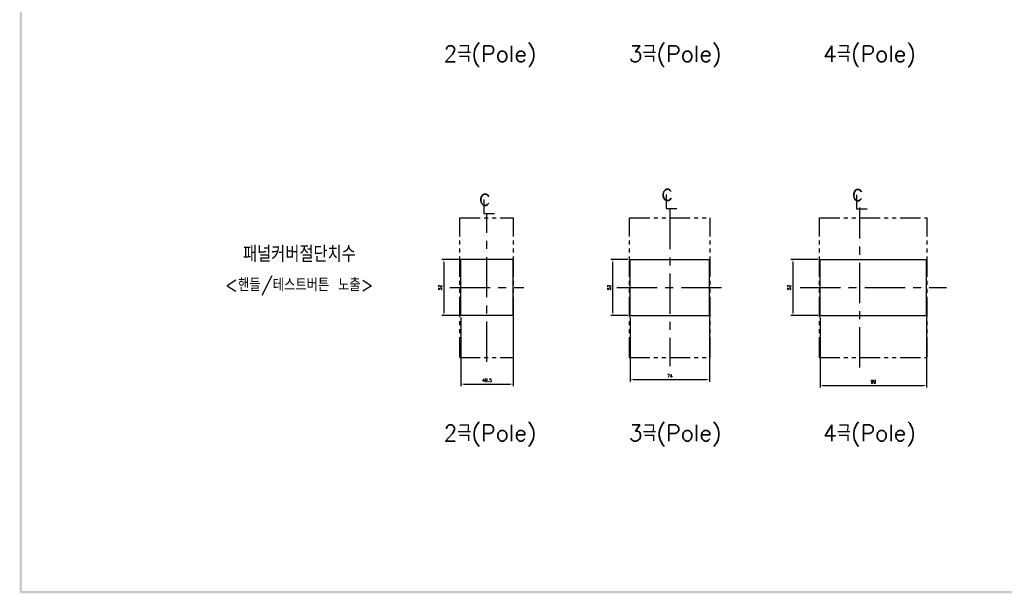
# Model space of a CAD drawing. Extents: x 2148 to 5251, y -907 to 1567.
# Tile 2 of 19: x 3612 to 4527, y 412 to 945. Entities that reach past the tile are written whole.
import ezdxf

# ---------------------------------------------------------------- set-up
doc = ezdxf.new("R2010")
doc.units = 0
doc.header["$LTSCALE"] = 3
doc.header["$MEASUREMENT"] = 0
doc.linetypes.add('CENTER', pattern=[2, 1.25, -0.25, 0.25, -0.25])
doc.linetypes.add('PHANTOM2', pattern=[1.25, 0.625, -0.125, 0.125, -0.125, 0.125, -0.125])
doc.layers.get('0').update_dxf_attribs({"linetype": 'CONTINUOUS'})
doc.layers.get('Defpoints').update_dxf_attribs({"linetype": 'CONTINUOUS'})
for name, color, linetype in [('cen', 1, 'CENTER'), ('di', 3, 'CONTINUOUS'), ('DIM', 3, 'CONTINUOUS'), ('dwg', 7, 'CONTINUOUS'), ('NOTE', 4, 'CONTINUOUS')]:
    doc.layers.add(name, color=color, linetype=linetype)
doc.styles.add('K25', font='TXT', dxfattribs={"width": 0.9, "height": 2.5, "bigfont": 'TBHAN'})
doc.styles.add('KIM', font='ROMANS.shx', dxfattribs={"height": 5, "bigfont": 'GSG1.shx'})
doc.styles.get("Standard").update_dxf_attribs({"font": 'romans.shx', "height": 3, "bigfont": 'ghs.shx'})
doc.dimstyles.new('STANDARD$0', dxfattribs={"dimtxt": 5, "dimasz": 5, "dimexe": 1, "dimexo": 2, "dimgap": 2, "dimtad": 1, "dimdec": 4, "dimzin": 12, "dimdsep": 46, "dimtxsty": 'KIM', "dimcen": -1, "dimdle": 0.1, "dimadec": 0, "dimazin": 0, "dimtfac": 1, "dimtdec": 4, "dimtmove": 0, "dimatfit": 3, "dimfxl": 0, "dimtolj": 1, "dimtzin": 0, "dimarcsym": 0})

# ---------------------------------------------------------------- blocks, each defined once
blk = doc.blocks.new('*D20')
at = {"layer": 'Defpoints', "color": 0}
for p in [(4022.01, 722.13), (4006.09, 670.13), (4022.01, 670.13)]:
    blk.add_point(p, dxfattribs=at)
at = {"layer": 'di'}
for p, q in [((4020.01, 722.13), (4004.09, 722.13)), ((4006.09, 719.33), (4006.09, 672.93)), ((4020.01, 670.13), (4004.09, 670.13))]:
    blk.add_line(p, q, dxfattribs=at)
for points in [[(4005.62, 719.33), (4006.55, 719.33), (4006.09, 722.13)], [(4005.62, 672.93), (4006.55, 672.93), (4006.09, 670.13)]]:
    blk.add_solid(points, dxfattribs=at)
at = {"layer": 'di', "insert": (4002.59, 696.13), "char_height": 3, "attachment_point": 5, "rotation": 90}
blk.add_mtext('\\A1;52', dxfattribs=at)
blk = doc.blocks.new('*D21')
at = {"layer": 'Defpoints', "color": 0}
for p in [(4022.01, 670.13), (4070.51, 670.13), (4070.51, 606.32)]:
    blk.add_point(p, dxfattribs=at)
at = {"layer": 'di'}
for p, q in [((4022.01, 668.13), (4022.01, 604.32)), ((4070.51, 668.13), (4070.51, 604.32)), ((4024.81, 606.32), (4067.71, 606.32))]:
    blk.add_line(p, q, dxfattribs=at)
for points in [[(4024.81, 606.79), (4024.81, 605.85), (4022.01, 606.32)], [(4067.71, 606.79), (4067.71, 605.85), (4070.51, 606.32)]]:
    blk.add_solid(points, dxfattribs=at)
at = {"layer": 'di', "insert": (4046.26, 609.82), "char_height": 3, "attachment_point": 5}
blk.add_mtext('\\A1;48.5', dxfattribs=at)
blk = doc.blocks.new('*D22')
at = {"layer": 'Defpoints', "color": 0}
for p in [(4179.28, 670.13), (4253.28, 670.13), (4253.28, 610.48)]:
    blk.add_point(p, dxfattribs=at)
at = {"layer": 'di'}
for p, q in [((4179.28, 668.13), (4179.28, 608.48)), ((4253.28, 668.13), (4253.28, 608.48)), ((4182.08, 610.48), (4250.48, 610.48))]:
    blk.add_line(p, q, dxfattribs=at)
for points in [[(4182.08, 610.95), (4182.08, 610.01), (4179.28, 610.48)], [(4250.48, 610.95), (4250.48, 610.01), (4253.28, 610.48)]]:
    blk.add_solid(points, dxfattribs=at)
at = {"layer": 'di', "insert": (4216.28, 613.98), "char_height": 3, "attachment_point": 5}
blk.add_mtext('\\A1;74', dxfattribs=at)
blk = doc.blocks.new('*D23')
at = {"layer": 'Defpoints', "color": 0}
for p in [(4163.3, 722.13), (4179.28, 722.13), (4179.28, 670.13)]:
    blk.add_point(p, dxfattribs=at)
at = {"layer": 'di'}
for p, q in [((4177.28, 722.13), (4161.3, 722.13)), ((4163.3, 672.93), (4163.3, 719.33)), ((4177.28, 670.13), (4161.3, 670.13))]:
    blk.add_line(p, q, dxfattribs=at)
for points in [[(4162.83, 719.33), (4163.77, 719.33), (4163.3, 722.13)], [(4162.83, 672.93), (4163.77, 672.93), (4163.3, 670.13)]]:
    blk.add_solid(points, dxfattribs=at)
at = {"layer": 'di', "insert": (4159.8, 696.13), "char_height": 3, "attachment_point": 5, "rotation": 90}
blk.add_mtext('\\A1;52', dxfattribs=at)
blk = doc.blocks.new('*D24')
at = {"layer": 'Defpoints', "color": 0}
for p in [(4356.08, 670.13), (4455.08, 670.13), (4455.08, 605.01)]:
    blk.add_point(p, dxfattribs=at)
at = {"layer": 'di'}
for p, q in [((4356.08, 668.13), (4356.08, 603.01)), ((4455.08, 668.13), (4455.08, 603.01)), ((4358.88, 605.01), (4452.28, 605.01))]:
    blk.add_line(p, q, dxfattribs=at)
for points in [[(4358.88, 605.48), (4358.88, 604.54), (4356.08, 605.01)], [(4452.28, 605.48), (4452.28, 604.54), (4455.08, 605.01)]]:
    blk.add_solid(points, dxfattribs=at)
at = {"layer": 'di', "insert": (4405.58, 608.51), "char_height": 3, "attachment_point": 5}
blk.add_mtext('\\A1;99', dxfattribs=at)
blk = doc.blocks.new('*D77')
at = {"layer": 'Defpoints', "color": 0}
for p in [(4356.08, 722.13), (4330.72, 670.13), (4356.08, 670.13)]:
    blk.add_point(p, dxfattribs=at)
at = {"layer": 'di'}
for p, q in [((4354.08, 722.13), (4328.72, 722.13)), ((4330.72, 719.33), (4330.72, 672.93)), ((4354.08, 670.13), (4328.72, 670.13))]:
    blk.add_line(p, q, dxfattribs=at)
for points in [[(4330.25, 719.33), (4331.18, 719.33), (4330.72, 722.13)], [(4330.25, 672.93), (4331.18, 672.93), (4330.72, 670.13)]]:
    blk.add_solid(points, dxfattribs=at)
at = {"layer": 'di', "insert": (4327.22, 696.13), "char_height": 3, "attachment_point": 5, "rotation": 90}
blk.add_mtext('\\A1;52', dxfattribs=at)

msp = doc.modelspace()

# ---------------------------------------------------------------- linework, layer by layer
for p, q in [((4022.01358, 670.12739), (4022.01358, 722.12739)), ((4070.51358, 722.12739), (4022.01358, 722.12739)), ((4070.51358, 670.12739), (4070.51358, 722.12739)), ((4179.27966, 670.12739), (4179.27966, 722.12739)), ((4179.27966, 722.12739), (4253.27966, 722.12739)), ((4253.27966, 670.12739), (4253.27966, 722.12739)), ((4356.0806, 722.12739), (4455.0806, 722.12739)), ((4356.0806, 670.12739), (4356.0806, 722.12739)), ((4455.0806, 670.12739), (4455.0806, 722.12739)), ((4070.51358, 670.12739), (4022.01358, 670.12739)), ((4179.27966, 670.12739), (4253.27966, 670.12739)), ((4356.0806, 670.12739), (4455.0806, 670.12739))]:
    msp.add_line(p, q)
at = {"layer": 'cen', "ltscale": 10}
for p, q in [((4216.27966, 769.23135), (4216.27966, 623.02343)), ((4393.0806, 621.71919), (4393.0806, 770.53559)), ((4046.01358, 627.06079), (4046.01358, 765.194)), ((4011.61448, 696.12739), (4080.41268, 696.12739)), ((4166.95552, 696.12739), (4265.60381, 696.12739)), ((4337.49301, 696.12739), (4473.66819, 696.12739))]:
    msp.add_line(p, q, dxfattribs=at)
at = {"layer": 'di', "linetype": 'PHANTOM2', "ltscale": 10}
for p, q in [((4021.01358, 631.12739), (4021.01358, 761.12739)), ((4021.01358, 761.12739), (4071.01358, 761.12739)), ((4071.01358, 631.12739), (4071.01358, 761.12739)), ((4178.77966, 631.12739), (4178.77966, 761.12739)), ((4178.77966, 761.12739), (4253.77966, 761.12739)), ((4253.77966, 631.12739), (4253.77966, 761.12739)), ((4355.5806, 761.12739), (4455.5806, 761.12739)), ((4355.5806, 631.12739), (4355.5806, 761.12739)), ((4455.5806, 631.12739), (4455.5806, 761.12739)), ((4021.01358, 631.12739), (4071.01358, 631.12739)), ((4178.77966, 631.12739), (4253.77966, 631.12739)), ((4355.5806, 631.12739), (4455.5806, 631.12739))]:
    msp.add_line(p, q, dxfattribs=at)
at = {"layer": 'dwg'}
for points in [[(3611.63308, 411.70121), (3613.63308, 412.70121), (3611.63308, 1559.70121), (3613.63308, 1557.70121)], [(5243.63308, 411.70121), (5241.63308, 413.70121), (3611.63308, 411.70121), (3613.63308, 413.70121)]]:
    msp.add_trace(points, dxfattribs=at)
at = {"layer": 'NOTE'}
for p, q in [((4212.70008, 782.61407), (4212.70008, 769.57464)), ((4389.82037, 782.38048), (4389.82037, 769.34105)), ((4043.2044, 778.0361), (4043.2044, 764.99667)), ((4212.70008, 769.57464), (4222.6131, 769.57464)), ((4389.82037, 769.34105), (4399.73339, 769.34105)), ((4043.2044, 764.99667), (4053.11742, 764.99667))]:
    msp.add_line(p, q, dxfattribs=at)

# ---------------------------------------------------------------- texts
at = {"layer": 'di', "char_height": 15, "attachment_point": 1}
for s, insert, width in [('{\\Fromans,hgs|c129;2극(Pole)}', (4005.83022, 921.12268), 116.3959683), ('{\\Fromans,hgs|c129;3극(Pole)}', (4177.93762, 921.12268), 116.3959683), ('{\\Fromans,hgs|c129;4극(Pole)}', (4358.69368, 921.12268), 116.3959683), ('{\\Fromans,hgs|c129;패널커버절단치수}', (3819.28026, 734.84344), 177.9211017), ('{\\Fromans,hgs|c129;2극(Pole)}', (4005.83022, 568.31513), 116.3959683), ('{\\Fromans,hgs|c129;3극(Pole)}', (4177.93762, 568.31513), 116.3959683), ('{\\Fromans,hgs|c129;4극(Pole)}', (4358.69368, 568.31513), 116.3959683)]:
    msp.add_mtext(s, dxfattribs=dict(at, insert=insert, width=width))
at = {"layer": 'DIM', "insert": (3802.38227, 704.695), "char_height": 12, "width": 207.6874909, "attachment_point": 1}
msp.add_mtext('\\pt156;{\\Fromans,hgs|c129;<핸들/테스트버튼 노출>}', dxfattribs=at)
at = {"layer": 'NOTE', "style": 'K25', "width": 0.9}
for p in [(4208.26794, 777.07443), (4385.38822, 776.84084), (4038.77225, 772.49646)]:
    msp.add_text('c', height=15.84965, dxfattribs=at).set_placement(p)

# ---------------------------------------------------------------- dimensions: what is measured, and where the dimension line sits
at = {"layer": 'di'}
for base, p1, p2, picture, middle in [((4006.08789, 670.12739), (4022.01358, 722.12739), (4022.01358, 670.12739), '*D20', (4002.58789, 696.12739)), ((4163.30014, 722.12739), (4179.27966, 670.12739), (4179.27966, 722.12739), '*D23', (4159.80014, 696.12739)), ((4330.71637, 670.12739), (4356.0806, 722.12739), (4356.0806, 670.12739), '*D77', (4327.21637, 696.12739))]:
    dim = msp.add_linear_dim(base=base, p1=p1, p2=p2, angle=90, dimstyle='STANDARD$0', override={"dimtxt": 3, "dimasz": 2.8, "dimexe": 2, "dimdec": 2, "dimzin": 8, "dimtxsty": 'Standard', "dimcen": 0, "dimclrd": 256, "dimclre": 256, "dimclrt": 256, "dimadec": 2, "dimazin": 2, "dimtfac": 0.6, "dimtdec": 2, "dimtzin": 8, "dimlwd": 65535, "dimlwe": 65535, "dimarcsym": 1}, dxfattribs=at)
    dim.commit()
    dim.dimension.update_dxf_attribs({"geometry": picture, "text_midpoint": middle})
for base, p1, p2, picture, middle in [((4070.51358, 606.32029), (4022.01358, 670.12739), (4070.51358, 670.12739), '*D21', (4046.26358, 609.82029)), ((4253.27966, 610.48108), (4179.27966, 670.12739), (4253.27966, 670.12739), '*D22', (4216.27966, 613.98108)), ((4455.0806, 605.00864), (4356.0806, 670.12739), (4455.0806, 670.12739), '*D24', (4405.5806, 608.50864))]:
    dim = msp.add_linear_dim(base=base, p1=p1, p2=p2, dimstyle='STANDARD$0', override={"dimtxt": 3, "dimasz": 2.8, "dimexe": 2, "dimdec": 2, "dimzin": 8, "dimtxsty": 'Standard', "dimcen": 0, "dimclrd": 256, "dimclre": 256, "dimclrt": 256, "dimadec": 2, "dimazin": 2, "dimtfac": 0.6, "dimtdec": 2, "dimtzin": 8, "dimlwd": 65535, "dimlwe": 65535, "dimarcsym": 1}, dxfattribs=at)
    dim.commit()
    dim.dimension.update_dxf_attribs({"geometry": picture, "text_midpoint": middle})

doc.saveas('drawing.dxf')
